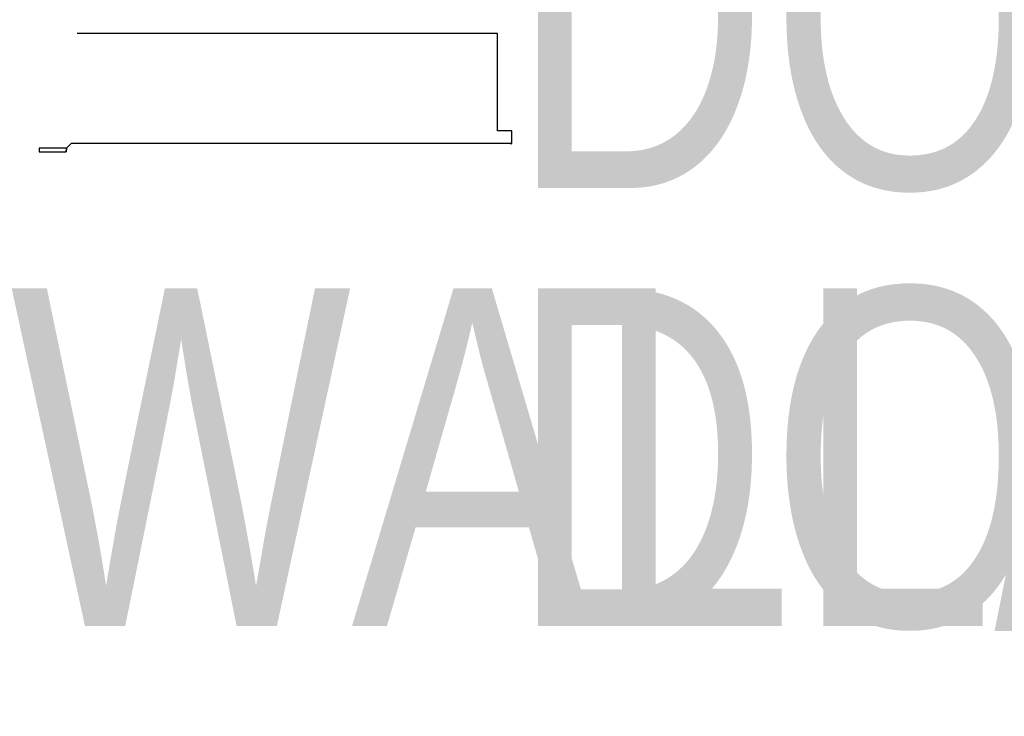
# Model space of a CAD drawing. Header units: inches. Extents: x 145 to 336, y 3 to 61.
# Tile 1 of 12: x 146 to 169, y 3 to 19. Entities that reach past the tile are written whole.
import ezdxf
from ezdxf.enums import TextEntityAlignment as Align

# ---------------------------------------------------------------- set-up
doc = ezdxf.new("R2018")
doc.units = ezdxf.units.IN
doc.header["$MEASUREMENT"] = 0
doc.layers.add('E-ANNO-SYMB', color=2, linetype='Continuous')
doc.layers.get('0').freeze()
doc.styles.add('Title', font='swiss.ttf', dxfattribs={"height": 0.25})

# ---------------------------------------------------------------- blocks, each defined once
blk = doc.blocks.new('*U4')
at = {"lineweight": 30}
blk.add_attdef('TITLE', text='', height=0.25, dxfattribs=at).set_placement((0.25, 0.749), align=Align.TOP_LEFT)
at = {"style": 'Title'}
blk.add_attdef('NUMBER', text='', height=0.25, dxfattribs=at).set_placement((-0.313, 0), align=Align.MIDDLE_CENTER)
blk.add_attdef('SCALE', (0.25, -0.177), '', height=0.0938, dxfattribs=at)
blk = doc.blocks.new('*U6')
at = {"lineweight": 30}
blk.add_attdef('TITLE', text='', height=0.25, dxfattribs=at).set_placement((0.25, 0.749), align=Align.TOP_LEFT)
at = {"style": 'Title'}
blk.add_attdef('NUMBER', text='', height=0.25, dxfattribs=at).set_placement((-0.313, 0), align=Align.MIDDLE_CENTER)
blk.add_attdef('SCALE', (0.25, -0.177), '', height=0.0938, dxfattribs=at)

msp = doc.modelspace()

# ---------------------------------------------------------------- linework, layer by layer
at = {"layer": 'Defpoints'}
for p, q in [((157.41, 18.489, 0.006), (147.624, 18.489, 0.006)), ((157.41, 16.221, 0.006), (157.41, 18.489, 0.006)), ((157.746, 16.221, 0.006), (157.41, 16.221, 0.006)), ((157.746, 15.927, 0.006), (157.746, 16.221, 0.006)), ((147.399, 15.843, 0.006), (147.371, 15.816, 0.006)), ((147.483, 15.926, 0.006), (147.399, 15.843, 0.006)), ((157.746, 15.927, 0.006), (147.483, 15.926, 0.006)), ((157.704, 15.927, 0.006), (157.746, 15.927, 0.006)), ((146.742, 15.816, 0.006), (146.741, 15.73, 0.006)), ((146.741, 15.73, 0.006), (147.369, 15.729, 0.006)), ((147.371, 15.816, 0.006), (146.742, 15.816, 0.006)), ((147.369, 15.729, 0.006), (147.371, 15.816, 0.006)), ((147.371, 15.816, 0.006), (147.369, 15.728, 0.006))]:
    msp.add_line(p, q, dxfattribs=at)

# ---------------------------------------------------------------- block references
at = {"layer": 'E-ANNO-SYMB', "lineweight": -3}
ref = msp.add_blockref('*U6', (157.409, 35.496), dxfattribs=at)
lines = msp.add_mtext('\\W0.8000;\\PDOOR RAIL BONDING DETAIL (TYPICAL)', dxfattribs={"layer": '0', "insert": (157.659, 35.873), "char_height": 7.86757, "attachment_point": 1})
ref.add_attrib('TITLE', '', (157.659, 35.873)).embed_mtext(lines)
ref = msp.add_blockref('*U4', (145.812, 25.29), dxfattribs=at)
lines = msp.add_mtext('\\W0.8000;\\PWALL/FLOOR/ROOF BONDING DETAIL (TYPICAL)', dxfattribs={"layer": '0', "insert": (146.062, 25.666), "char_height": 7.86757, "attachment_point": 1})
ref.add_attrib('TITLE', '', (146.062, 25.666)).embed_mtext(lines)
ref = msp.add_blockref('*U6', (157.409, 25.29), dxfattribs=at)
lines = msp.add_mtext('\\W0.8000;\\PDOOR RAIL BONDING DETAIL (TYPICAL)', dxfattribs={"layer": '0', "insert": (157.659, 25.666), "char_height": 7.86757, "attachment_point": 1})
ref.add_attrib('TITLE', '', (157.659, 25.666)).embed_mtext(lines)

doc.saveas('drawing.dxf')
